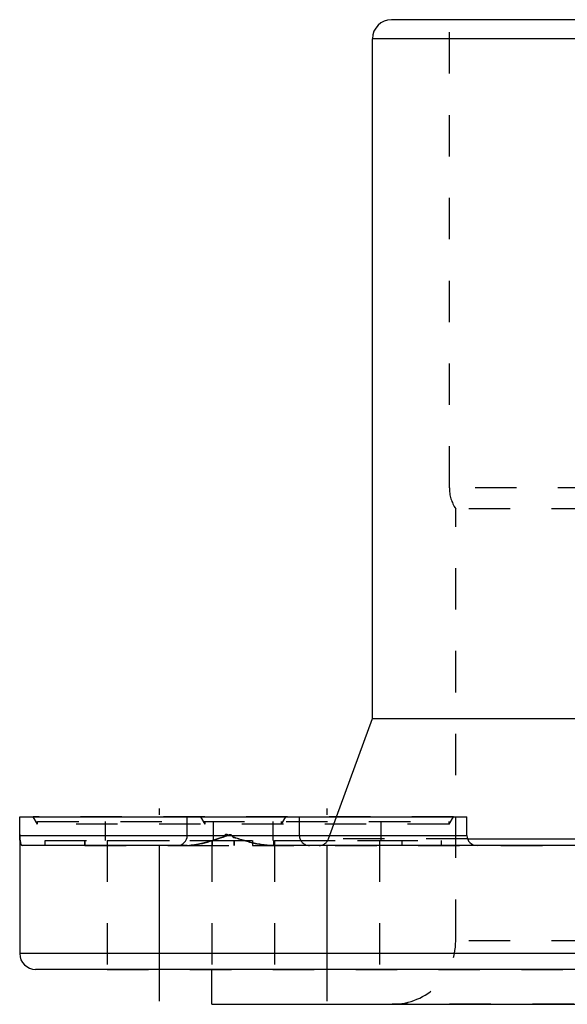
# Model space of a CAD drawing. Header units: millimetres. Extents: x 388 to 612, y 402 to 598.
# Tile 1 of 4: x 388 to 474, y 422 to 578. Entities that reach past the tile are written whole.
import ezdxf

# ---------------------------------------------------------------- set-up
doc = ezdxf.new("R2010")
doc.units = ezdxf.units.MM
doc.header["$LTSCALE"] = 65.185185
doc.linetypes.add('CENTER', pattern=[0.6, 0.375, -0.075, 0.075, -0.075])
doc.linetypes.add('HIDDEN', pattern=[0.2, 0.1, -0.1])
for name, color, linetype in [('BOHRUNG', 7, 'CONTINUOUS'), ('KOERPER', 7, 'CONTINUOUS'), ('KONST.EL_MIT_GEO', 7, 'CONTINUOUS')]:
    doc.layers.add(name, color=color, linetype=linetype)

msp = doc.modelspace()

# ---------------------------------------------------------------- linework, layer by layer
at = {"layer": 'BOHRUNG', "color": 2, "linetype": 'CENTER'}
for p, q in [((410, 423), (410, 453.3)), ((436.36, 423), (436.36, 453.3))]:
    msp.add_line(p, q, dxfattribs=at)
at = {"layer": 'BOHRUNG', "color": 8, "linetype": 'HIDDEN'}
for p, q in [((401.75, 448.3), (401.75, 428)), ((418.25, 448.3), (418.25, 428)), ((428.11, 448.3), (428.11, 428)), ((444.61, 448.3), (444.61, 428)), ((401.75, 428), (598.25, 428))]:
    msp.add_line(p, q, dxfattribs=at)
at = {"layer": 'KOERPER', "color": 7, "linetype": 'Continuous'}
for p, q in [((443.5, 467.5), (443.5, 574.5)), ((437.86, 452), (443.5, 467.5)), ((443.5, 467.5), (556.5, 467.5)), ((388, 449.1), (388, 452)), ((388, 452), (458.36, 452)), ((414.36, 449.1), (414.36, 452)), ((458.36, 449.1), (458.36, 452)), ((458.46, 448.55), (477.9, 448.55)), ((418.25, 422.5), (418.25, 428)), ((418.25, 422.5), (581.75, 422.5))]:
    msp.add_line(p, q, dxfattribs=at)
at = {"layer": 'KOERPER', "color": 8, "linetype": 'HIDDEN'}
for p, q in [((432, 449.1), (432, 452)), ((436.6, 448.55), (437.86, 452)), ((398.25, 448.3), (398.25, 447.5)), ((401.75, 448.3), (401.75, 447.5)), ((401.75, 448.3), (418.25, 448.3)), ((418.25, 448.3), (418.25, 447.5)), ((421.75, 448.3), (421.75, 447.5)), ((424.61, 448.3), (424.61, 447.5)), ((428.11, 448.3), (444.61, 448.3)), ((458.46, 448.55), (436.6, 448.55)), ((448.11, 448.3), (448.11, 447.5)), ((398.25, 447.5), (421.75, 447.5)), ((424.61, 447.5), (575.39, 447.5))]:
    msp.add_line(p, q, dxfattribs=at)
msp.add_arc((435.1, 449.1), 1.6, 270, 340, dxfattribs=at)
at = {"layer": 'KONST.EL_MIT_GEO', "color": 7, "linetype": 'Continuous'}
for p, q in [((553.5, 577.5), (446.5, 577.5)), ((556.5, 574.5), (443.5, 574.5)), ((388, 449.1), (388, 430.5)), ((388, 449.1), (458.36, 449.1)), ((414.36, 447.5), (388.41, 447.5)), ((490.48, 447.5), (427.82, 447.5)), ((612, 430.5), (388, 430.5)), ((609.5, 428), (390.5, 428))]:
    msp.add_line(p, q, dxfattribs=at)
at = {"layer": 'KONST.EL_MIT_GEO', "color": 8, "linetype": 'HIDDEN'}
for p, q in [((455.6, 503.82), (455.6, 577.5)), ((544.4, 503.82), (455.6, 503.82)), ((456.6, 432.5), (456.6, 500.5)), ((543.4, 500.5), (456.6, 500.5)), ((390.8, 450.85), (390.13, 452)), ((456.23, 452), (390.13, 452)), ((390.8, 450.85), (390.8, 451.3)), ((390.8, 451.3), (455.56, 451.3)), ((401.5, 448.3), (401.5, 451.3)), ((417.16, 450.85), (416.49, 452)), ((417.16, 450.85), (417.16, 451.3)), ((418.5, 448.3), (418.5, 451.3)), ((427.86, 448.3), (427.86, 451.3)), ((429.2, 450.85), (429.87, 452)), ((429.2, 450.85), (429.2, 451.3)), ((444.86, 448.3), (444.86, 451.3)), ((455.56, 450.85), (456.23, 452)), ((455.56, 450.85), (455.56, 451.3)), ((455.56, 450.85), (390.8, 450.85)), ((392, 447.5), (392, 448.3)), ((392, 448.3), (454.36, 448.3)), ((398.25, 447.5), (398.25, 448.3)), ((418.36, 447.5), (418.36, 448.3)), ((421.75, 447.5), (421.75, 448.3)), ((428, 447.5), (428, 448.3)), ((454.36, 447.5), (454.36, 448.3)), ((414.36, 447.5), (427.82, 447.5)), ((543.4, 432.5), (456.6, 432.5)), ((553.4, 422.5), (446.6, 422.5))]:
    msp.add_line(p, q, dxfattribs=at)
at = {"layer": 'KONST.EL_MIT_GEO', "color": 7, "linetype": 'Continuous'}
for centre, radius, start, end in [((446.5, 574.5), 3, 90, 180), ((412.76, 449.1), 1.6, 270, 360), ((459.96, 449.1), 1.6, 180, 270), ((390.5, 430.5), 2.5, 180, 270)]:
    msp.add_arc(centre, radius, start, end, dxfattribs=at)
at = {"layer": 'KONST.EL_MIT_GEO', "color": 8, "linetype": 'HIDDEN'}
for centre, radius, start, end in [((461.6, 503.82), 6, 180, 213.5573), ((433.6, 449.1), 1.6, 180, 270), ((446.6, 432.5), 10, 270, 360)]:
    msp.add_arc(centre, radius, start, end, dxfattribs=at)
at = {"layer": 'KONST.EL_MIT_GEO', "color": 7, "linetype": 'Continuous'}
for points, knots in [([(388, 449.1), (388, 449.14), (388, 449.18), (388, 449.26), (388, 449.01), (388, 448.89), (388.02, 448.55), (388.05, 448.3), (388.11, 447.99), (388.17, 447.72), (388.32, 447.5), (388.41, 447.5)], [0, 0, 0, 0, 0.065167, 0.072415, 0.089734, 0.280973, 0.415212, 0.54991, 0.674831, 0.878358, 1, 1, 1, 1]), ([(414.36, 447.5), (414.89, 447.5), (415.96, 447.63), (418.12, 448.17), (419.72, 448.73), (420.8, 449.1)], [0, 0, 0, 0, 0.237683, 0.484247, 1, 1, 1, 1]), ([(420.8, 449.1), (420.86, 449.16), (420.96, 449.23), (421.12, 449.26), (421.23, 449.22), (421.32, 449.13), (421.42, 448.99), (421.54, 448.82), (421.77, 448.73), (422.07, 448.7), (422.43, 448.55), (422.86, 448.42), (423.44, 448.25), (424.17, 448.04), (425.07, 447.83), (425.97, 447.65), (426.89, 447.53), (427.51, 447.5), (427.82, 447.5)], [0, 0, 0, 0, 0.033099, 0.048125, 0.062558, 0.078809, 0.096988, 0.132292, 0.162765, 0.19338, 0.254335, 0.315509, 0.376885, 0.500171, 0.624127, 0.74871, 0.873952, 1, 1, 1, 1])]:
    msp.add_open_spline(points, degree=3, knots=knots, dxfattribs=at)
at = {"layer": 'KONST.EL_MIT_GEO', "color": 8, "linetype": 'HIDDEN'}
for points, knots in [([(388.41, 447.5), (388.33, 447.5), (388.17, 447.72), (388.04, 448.24), (388, 448.74), (388, 449.1)], [0, 0, 0, 0, 0.140259, 0.374354, 1, 1, 1, 1]), ([(420.8, 449.1), (420.75, 449.16), (420.64, 449.23), (420.49, 449.26), (420.38, 449.22), (420.29, 449.13), (420.19, 448.99), (420.07, 448.82), (419.85, 448.73), (419.55, 448.7), (419.22, 448.55), (418.8, 448.42), (418.26, 448.25), (417.58, 448.04), (416.77, 447.83), (415.96, 447.65), (415.16, 447.53), (414.62, 447.5), (414.36, 447.5)], [0, 0, 0, 0, 0.035728, 0.051885, 0.067385, 0.084866, 0.104433, 0.142327, 0.174681, 0.206963, 0.270843, 0.334333, 0.397385, 0.522108, 0.644832, 0.765399, 0.883741, 1, 1, 1, 1]), ([(427.82, 447.5), (426.61, 447.5), (424.21, 447.95), (421.93, 448.71), (420.8, 449.1)], [0, 0, 0, 0, 0.505237, 1, 1, 1, 1])]:
    msp.add_open_spline(points, degree=3, knots=knots, dxfattribs=at)

doc.saveas('drawing.dxf')
